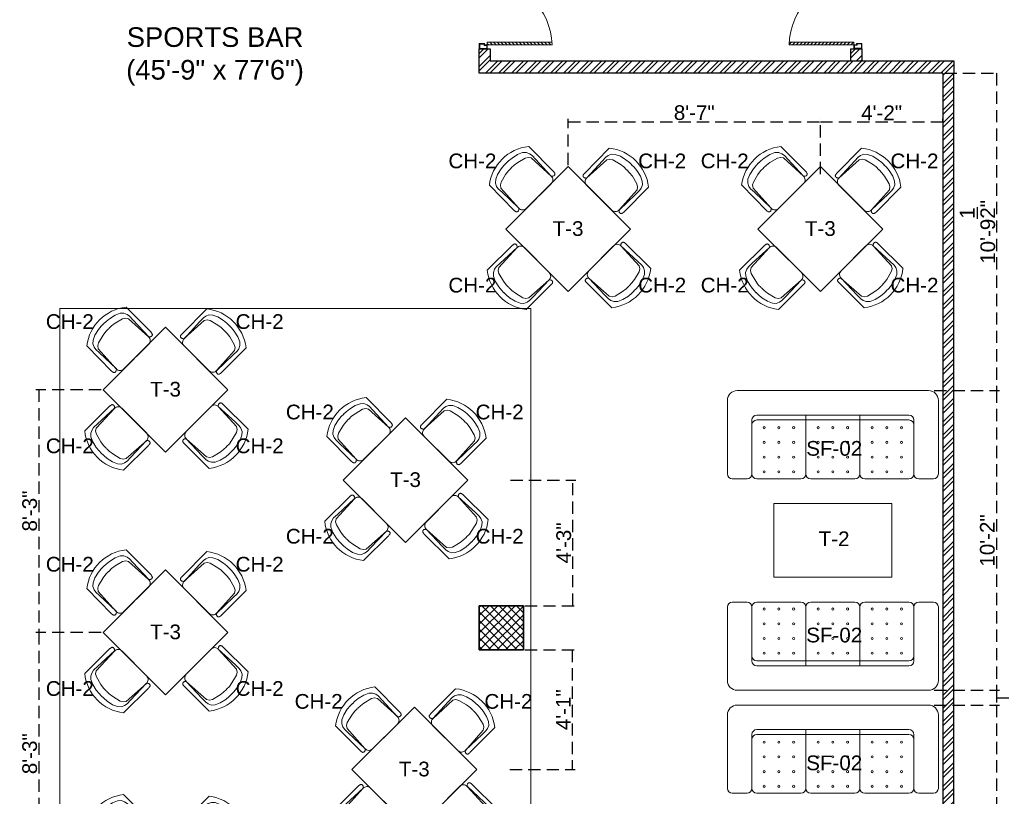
# Model space of a CAD drawing. Header units: inches. Extents: x 105152 to 158499, y 12149 to 30915.
# Tile 89 of 256: x 126350 to 126751, y 17655 to 17971. Entities that reach past the tile are written whole.
import ezdxf

# ---------------------------------------------------------------- set-up
doc = ezdxf.new("R2010")
doc.units = ezdxf.units.IN
doc.header["$MEASUREMENT"] = 0
doc.header["$PDMODE"] = 34
doc.linetypes.add('HIDDEN', pattern=[0.375, 0.25, -0.125])
doc.layers.add('PD_025_TEXT', color=61, linetype='Continuous')
doc.layers.add('PD_DIMENSION', color=101, linetype='Continuous')
doc.layers.add('PD_BASE', color=8, linetype='Continuous', transparency=0.5)
doc.layers.add('PD_FURNITURE_LOOSE', color=20, linetype='Continuous', lineweight=18)
doc.layers.add('PD_HATCH', color=45, linetype='Continuous', lineweight=9)
doc.styles.get("Standard").update_dxf_attribs({"font": 'arial.ttf', "height": 6})
doc.styles.add('style1', font='arial.ttf', dxfattribs={"height": 500})
doc.dimstyles.new('ISO-10', dxfattribs={"dimtxt": 6, "dimasz": 0.5, "dimexe": 1.25, "dimexo": 0.625, "dimtad": 1, "dimtoh": 1, "dimdec": 1, "dimlunit": 4, "dimtxsty": 'Standard', "dimblk": 'ARCHTICK', "dimcen": 2.5, "dimclrt": 3, "dimadec": 0, "dimazin": 0, "dimtfac": 1, "dimtdec": 1, "dimtmove": 1, "dimatfit": 3, "dimfxl": 1, "dimarcsym": 0})
pattern_1 = [(45, (-6858.2517, -1236.3267), (-2.65165043, 2.65165043), []), (45, (-6856.484, -1236.3267), (-2.65165043, 2.65165043), [])]

# ---------------------------------------------------------------- blocks, each defined once
blk = doc.blocks.new('A$C57124B3B')
at = {"color": 251, "lineweight": 5}
for p, q in [((46, 504), (46, 109)), ((665, 109), (665, 506))]:
    blk.add_line(p, q, dxfattribs=at)
blk.add_lwpolyline([(353, 144), (310, 144), (260, 151), (165, 175), (136, 193), (116, 221), (100, 522, -0.429937), (157, 583), (553, 583, -0.429937), (610, 522), (594, 221), (575, 193), (545, 175), (450, 151), (401, 144), (357, 144)], format="xyb", dxfattribs=at)
for points in [[(100, 525), (95, 530), (90, 534), (86, 537), (82, 539), (78, 541), (75, 542), (71, 542), (68, 542), (66, 541), (63, 541), (61, 540), (59, 539), (57, 538), (55, 537), (54, 535), (52, 534), (51, 532), (50, 529), (49, 526), (48, 522), (47, 516), (46, 509), (46, 506)], [(100, 525), (92, 265), (90, 207), (95, 175), (111, 140), (143, 111), (197, 86), (269, 70), (318, 65), (357, 65)], [(610, 525), (619, 265), (621, 207), (615, 175), (599, 140), (568, 111), (513, 86), (441, 70), (392, 65), (354, 65)], [(610, 525), (615, 530), (620, 534), (624, 537), (629, 539), (632, 541), (636, 542), (639, 542), (642, 542), (645, 541), (647, 541), (650, 540), (652, 539), (653, 538), (655, 537), (657, 535), (658, 534), (659, 532), (660, 529), (662, 526), (663, 522), (664, 516), (664, 509), (665, 506)]]:
    blk.add_lwpolyline(points, dxfattribs=at)
blk.add_arc((355, 499), 498, 231.563, 308.437, dxfattribs=at)
blk = doc.blocks.new('5T2G3')
at = {"color": 251, "lineweight": 5}
blk.add_lwpolyline([(-65.1, 22.42), (-29.1, 22.42), (-29.1, 58.42), (-65.1, 58.42)], close=True, dxfattribs=at)
at = {"color": 251, "extrusion": (0, 0, -1), "yscale": 0.03640297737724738, "zscale": -0.03640297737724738}
for p, xscale, rotation in [((58.84, 79.7), 0.03640297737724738, 180.3099349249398), ((86.38, 27.68), 0.03640297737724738, 90.30993492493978), ((7.82, 27.68), -0.03640297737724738, 269.6900650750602), ((58.84, 1.14), -0.03640297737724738, 359.6900650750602)]:
    blk.add_blockref('A$C57124B3B', p, dxfattribs=dict(at, xscale=xscale, rotation=rotation))
blk = doc.blocks.new('3SEATER445')
at = {"color": 251, "lineweight": 5}
for p, q in [((-39.85, 4), (-39.85, 34)), ((-31.85, 36), (-37.85, 36)), ((-29.85, 12), (-29.85, 34)), ((-9.85, 36), (-27.85, 36)), ((-7.85, 10), (-7.85, 34)), ((-5.85, 36), (12.15, 36)), ((14.15, 10), (14.15, 34)), ((16.15, 36), (34.15, 36)), ((36.15, 34), (36.15, 12)), ((38.15, 36), (44.15, 36)), ((46.15, 34), (46.15, 4)), ((34.15, 12), (-27.85, 12)), ((-27.85, 10), (34.15, 10)), ((42.15, 0), (-35.85, 0))]:
    blk.add_line(p, q, dxfattribs=at)
for centre in [(-24.85, 33.14), (-18.85, 33.14), (-12.85, 33.14), (-2.85, 33.14), (3.15, 33.14), (9.15, 33.14), (19.15, 33.14), (25.15, 33.14), (31.15, 33.14), (-24.85, 27.14), (-18.85, 27.14), (-12.85, 27.14), (-2.85, 27.14), (3.15, 27.14), (9.15, 27.14), (19.15, 27.14), (25.15, 27.14), (31.15, 27.14), (-24.85, 21.14), (-18.85, 21.14), (-12.85, 21.14), (-2.85, 21.14), (3.15, 21.14), (9.15, 21.14), (19.15, 21.14), (25.15, 21.14), (31.15, 21.14), (-24.85, 15.14), (-18.85, 15.14), (-12.85, 15.14), (-2.85, 15.14), (3.15, 15.14), (9.15, 15.14), (19.15, 15.14), (25.15, 15.14), (31.15, 15.14)]:
    blk.add_circle(centre, 0.442, dxfattribs=at)
for centre, radius, start, end in [((-37.85, 34), 2, 90, 180), ((-31.85, 34), 2, 0, 90), ((-27.85, 34), 2, 90, 180), ((-9.85, 34), 2, 0, 90), ((-5.85, 34), 2, 90, 180), ((12.15, 34), 2, 0, 90), ((16.15, 34), 2, 90, 180), ((34.15, 34), 2, 360, 90), ((38.15, 34), 2, 90, 180), ((44.15, 34), 2, 360, 90), ((-27.85, 14), 2, 180, 270), ((34.15, 14), 2, 270, 0), ((-27.85, 12), 2, 180, 270), ((34.15, 12), 2, 270, 0), ((-35.85, 4), 4, 180, 270), ((42.15, 4), 4, 270, 360)]:
    blk.add_arc(centre, radius, start, end, dxfattribs=at)
blk = doc.blocks.new('_ArchTick')
at = {"color": 0, "linetype": 'ByBlock', "const_width": 0.15}
blk.add_lwpolyline([(-0.5, -0.5), (0.5, 0.5)], dxfattribs=at)
blk = doc.blocks.new('*D119')
at = {"layer": 'Defpoints', "color": 0, "ltscale": 20, "transparency": 16777216}
for p in [(126676.06, 17929.76), (126573.22, 17911.48), (126676.06, 17907.78)]:
    blk.add_point(p, dxfattribs=at)
at = {"layer": 'PD_DIMENSION', "color": 0, "linetype": 'HIDDEN', "lineweight": -2, "ltscale": 20, "transparency": 16777216}
for p, q in [((126573.22, 17912.11), (126573.22, 17931.01)), ((126676.06, 17908.41), (126676.06, 17931.01)), ((126573.22, 17929.76), (126676.06, 17929.76))]:
    blk.add_line(p, q, dxfattribs=at)
at = {"layer": 'PD_DIMENSION', "color": 0, "lineweight": -2, "ltscale": 20, "transparency": 16777216, "xscale": 0.5, "yscale": 0.5, "zscale": 0.5, "rotation": 180}
blk.add_blockref('_ArchTick', (126573.22, 17929.76), dxfattribs=at)
at = {"layer": 'PD_DIMENSION', "color": 0, "lineweight": -2, "ltscale": 20, "transparency": 16777216, "xscale": 0.5, "yscale": 0.5, "zscale": 0.5}
blk.add_blockref('_ArchTick', (126676.06, 17929.76), dxfattribs=at)
at = {"layer": 'PD_DIMENSION', "color": 3, "ltscale": 20, "transparency": 16777216, "insert": (126624.64, 17933.45), "char_height": 6, "attachment_point": 5}
blk.add_mtext('8\'-7"', dxfattribs=at)
blk = doc.blocks.new('*D120')
at = {"layer": 'Defpoints', "color": 0, "ltscale": 20, "transparency": 16777216}
for p in [(126725.99, 17929.76), (126725.99, 17929.76), (126676.06, 17907.78)]:
    blk.add_point(p, dxfattribs=at)
at = {"layer": 'PD_DIMENSION', "color": 0, "linetype": 'HIDDEN', "lineweight": -2, "ltscale": 20, "transparency": 16777216}
for p, q in [((126676.06, 17908.41), (126676.06, 17931.01)), ((126725.99, 17929.76), (126725.99, 17931.01)), ((126676.06, 17929.76), (126725.99, 17929.76))]:
    blk.add_line(p, q, dxfattribs=at)
at = {"layer": 'PD_DIMENSION', "color": 0, "lineweight": -2, "ltscale": 20, "transparency": 16777216, "xscale": 0.5, "yscale": 0.5, "zscale": 0.5, "rotation": 180}
blk.add_blockref('_ArchTick', (126676.06, 17929.76), dxfattribs=at)
at = {"layer": 'PD_DIMENSION', "color": 0, "lineweight": -2, "ltscale": 20, "transparency": 16777216, "xscale": 0.5, "yscale": 0.5, "zscale": 0.5}
blk.add_blockref('_ArchTick', (126725.99, 17929.76), dxfattribs=at)
at = {"layer": 'PD_DIMENSION', "color": 3, "ltscale": 20, "transparency": 16777216, "insert": (126701.03, 17933.4), "char_height": 6, "attachment_point": 5}
blk.add_mtext('4\'-2"', dxfattribs=at)
blk = doc.blocks.new('*D121')
at = {"layer": 'Defpoints', "color": 0, "ltscale": 20, "transparency": 16777216}
for p in [(126725.99, 17949.55), (126714.94, 17820.15), (126747.83, 17820.15)]:
    blk.add_point(p, dxfattribs=at)
at = {"layer": 'PD_DIMENSION', "color": 0, "linetype": 'HIDDEN', "lineweight": -2, "ltscale": 20, "transparency": 16777216}
for p, q in [((126726.62, 17949.55), (126749.08, 17949.55)), ((126747.83, 17949.55), (126747.83, 17820.15)), ((126722.43, 17820.15), (126749.08, 17820.15))]:
    blk.add_line(p, q, dxfattribs=at)
at = {"layer": 'PD_DIMENSION', "color": 0, "lineweight": -2, "ltscale": 20, "transparency": 16777216, "xscale": 0.5, "yscale": 0.5, "zscale": 0.5}
for p, rotation in [((126747.83, 17949.55), 90), ((126747.83, 17820.15), 270)]:
    blk.add_blockref('_ArchTick', p, dxfattribs=dict(at, rotation=rotation))
at = {"layer": 'PD_DIMENSION', "color": 3, "ltscale": 20, "transparency": 16777216, "insert": (126740.13, 17884.85), "char_height": 6, "attachment_point": 5, "rotation": 90}
blk.add_mtext('10\'-9{\\H1.000000x;\\S1/2;}"', dxfattribs=at)
blk = doc.blocks.new('*D122')
at = {"layer": 'Defpoints', "color": 0, "ltscale": 20, "transparency": 16777216}
for p in [(126714.94, 17820.15), (126715.99, 17697.91), (126747.83, 17697.91)]:
    blk.add_point(p, dxfattribs=at)
at = {"layer": 'PD_DIMENSION', "color": 0, "linetype": 'HIDDEN', "lineweight": -2, "ltscale": 20, "transparency": 16777216}
for p, q in [((126722.43, 17820.15), (126749.08, 17820.15)), ((126747.83, 17820.15), (126747.83, 17697.91)), ((126722.43, 17697.91), (126749.08, 17697.91))]:
    blk.add_line(p, q, dxfattribs=at)
at = {"layer": 'PD_DIMENSION', "color": 0, "lineweight": -2, "ltscale": 20, "transparency": 16777216, "xscale": 0.5, "yscale": 0.5, "zscale": 0.5}
for p, rotation in [((126747.83, 17820.15), 90), ((126747.83, 17697.91), 270)]:
    blk.add_blockref('_ArchTick', p, dxfattribs=dict(at, rotation=rotation))
at = {"layer": 'PD_DIMENSION', "color": 3, "ltscale": 20, "transparency": 16777216, "insert": (126744.14, 17759.03), "char_height": 6, "attachment_point": 5, "rotation": 90}
blk.add_mtext('10\'-2"', dxfattribs=at)
blk = doc.blocks.new('*D123')
at = {"layer": 'Defpoints', "color": 0, "ltscale": 20, "transparency": 16777216}
for p in [(126715.99, 17697.91), (126714.65, 17691.91), (126747.83, 17691.91)]:
    blk.add_point(p, dxfattribs=at)
at = {"layer": 'PD_DIMENSION', "color": 0, "linetype": 'HIDDEN', "lineweight": -2, "ltscale": 20, "transparency": 16777216}
for p, q in [((126722.43, 17697.91), (126749.08, 17697.91)), ((126747.83, 17697.91), (126747.83, 17691.91)), ((126747.83, 17694.91), (126761.64, 17694.91)), ((126761.64, 17694.91), (126769.82, 17694.91)), ((126722.43, 17691.91), (126749.08, 17691.91))]:
    blk.add_line(p, q, dxfattribs=at)
at = {"layer": 'PD_DIMENSION', "color": 0, "lineweight": -2, "ltscale": 20, "transparency": 16777216, "xscale": 0.5, "yscale": 0.5, "zscale": 0.5}
for p, rotation in [((126747.83, 17697.91), 90), ((126747.83, 17691.91), 270)]:
    blk.add_blockref('_ArchTick', p, dxfattribs=dict(at, rotation=rotation))
at = {"layer": 'PD_DIMENSION', "color": 3, "ltscale": 20, "transparency": 16777216, "insert": (126765.73, 17698.6), "char_height": 6, "attachment_point": 5}
blk.add_mtext('6"', dxfattribs=at)
blk = doc.blocks.new('*D124')
at = {"layer": 'Defpoints', "color": 0, "ltscale": 20, "transparency": 16777216}
for p in [(126714.65, 17691.91), (126713.12, 17569.66), (126747.83, 17569.66)]:
    blk.add_point(p, dxfattribs=at)
at = {"layer": 'PD_DIMENSION', "color": 0, "linetype": 'HIDDEN', "lineweight": -2, "ltscale": 20, "transparency": 16777216}
for p, q in [((126722.43, 17691.91), (126749.08, 17691.91)), ((126747.83, 17691.91), (126747.83, 17569.66)), ((126722.43, 17569.66), (126749.08, 17569.66))]:
    blk.add_line(p, q, dxfattribs=at)
at = {"layer": 'PD_DIMENSION', "color": 0, "lineweight": -2, "ltscale": 20, "transparency": 16777216, "xscale": 0.5, "yscale": 0.5, "zscale": 0.5}
for p, rotation in [((126747.83, 17691.91), 90), ((126747.83, 17569.66), 270)]:
    blk.add_blockref('_ArchTick', p, dxfattribs=dict(at, rotation=rotation))
at = {"layer": 'PD_DIMENSION', "color": 3, "ltscale": 20, "transparency": 16777216, "insert": (126744.14, 17630.78), "char_height": 6, "attachment_point": 5, "rotation": 90}
blk.add_mtext('10\'-2"', dxfattribs=at)
blk = doc.blocks.new('*D129')
at = {"layer": 'Defpoints', "color": 0, "ltscale": 20, "transparency": 16777216}
for p in [(126383.65, 17820.51), (126357.42, 17721.55), (126383.65, 17721.55)]:
    blk.add_point(p, dxfattribs=at)
at = {"layer": 'PD_DIMENSION', "color": 0, "linetype": 'HIDDEN', "lineweight": -2, "ltscale": 20, "transparency": 16777216}
for p, q in [((126382.82, 17820.51), (126356.17, 17820.51)), ((126357.42, 17820.51), (126357.42, 17721.55)), ((126382.82, 17721.55), (126356.17, 17721.55))]:
    blk.add_line(p, q, dxfattribs=at)
at = {"layer": 'PD_DIMENSION', "color": 0, "lineweight": -2, "ltscale": 20, "transparency": 16777216, "xscale": 0.5, "yscale": 0.5, "zscale": 0.5}
for p, rotation in [((126357.42, 17820.51), 90), ((126357.42, 17721.55), 270)]:
    blk.add_blockref('_ArchTick', p, dxfattribs=dict(at, rotation=rotation))
at = {"layer": 'PD_DIMENSION', "color": 3, "ltscale": 20, "transparency": 16777216, "insert": (126353.73, 17771.03), "char_height": 6, "attachment_point": 5, "rotation": 90}
blk.add_mtext('8\'-3"', dxfattribs=at)
blk = doc.blocks.new('*D130')
at = {"layer": 'Defpoints', "color": 0, "ltscale": 20, "transparency": 16777216}
for p in [(126383.65, 17721.55), (126357.42, 17622.59), (126383.65, 17622.59)]:
    blk.add_point(p, dxfattribs=at)
at = {"layer": 'PD_DIMENSION', "color": 0, "linetype": 'HIDDEN', "lineweight": -2, "ltscale": 20, "transparency": 16777216}
for p, q in [((126382.82, 17721.55), (126356.17, 17721.55)), ((126357.42, 17721.55), (126357.42, 17622.59)), ((126382.82, 17622.59), (126356.17, 17622.59))]:
    blk.add_line(p, q, dxfattribs=at)
at = {"layer": 'PD_DIMENSION', "color": 0, "lineweight": -2, "ltscale": 20, "transparency": 16777216, "xscale": 0.5, "yscale": 0.5, "zscale": 0.5}
for p, rotation in [((126357.42, 17721.55), 90), ((126357.42, 17622.59), 270)]:
    blk.add_blockref('_ArchTick', p, dxfattribs=dict(at, rotation=rotation))
at = {"layer": 'PD_DIMENSION', "color": 3, "ltscale": 20, "transparency": 16777216, "insert": (126353.73, 17672.07), "char_height": 6, "attachment_point": 5, "rotation": 90}
blk.add_mtext('8\'-3"', dxfattribs=at)
blk = doc.blocks.new('*D133')
at = {"layer": 'Defpoints', "color": 0, "ltscale": 20, "transparency": 16777216}
for p in [(126554.99, 17714.43), (126535.98, 17665.62), (126574.88, 17665.62)]:
    blk.add_point(p, dxfattribs=at)
at = {"layer": 'PD_DIMENSION', "color": 0, "linetype": 'HIDDEN', "lineweight": -2, "ltscale": 20, "transparency": 16777216}
for p, q in [((126555.62, 17714.43), (126576.13, 17714.43)), ((126574.88, 17714.43), (126574.88, 17665.62)), ((126549.48, 17665.62), (126576.13, 17665.62))]:
    blk.add_line(p, q, dxfattribs=at)
at = {"layer": 'PD_DIMENSION', "color": 0, "lineweight": -2, "ltscale": 20, "transparency": 16777216, "xscale": 0.5, "yscale": 0.5, "zscale": 0.5}
for p, rotation in [((126574.88, 17714.43), 90), ((126574.88, 17665.62), 270)]:
    blk.add_blockref('_ArchTick', p, dxfattribs=dict(at, rotation=rotation))
at = {"layer": 'PD_DIMENSION', "color": 3, "ltscale": 20, "transparency": 16777216, "insert": (126571.24, 17690.02), "char_height": 6, "attachment_point": 5, "rotation": 90}
blk.add_mtext('4\'-1"', dxfattribs=at)
blk = doc.blocks.new('*D134')
at = {"layer": 'Defpoints', "color": 0, "ltscale": 20, "transparency": 16777216}
for p in [(126532.4, 17783.64), (126575.13, 17783.64), (126554.99, 17732.43)]:
    blk.add_point(p, dxfattribs=at)
at = {"layer": 'PD_DIMENSION', "color": 0, "linetype": 'HIDDEN', "lineweight": -2, "ltscale": 20, "transparency": 16777216}
for p, q in [((126549.73, 17783.64), (126576.38, 17783.64)), ((126575.13, 17732.43), (126575.13, 17783.64)), ((126555.62, 17732.43), (126576.38, 17732.43))]:
    blk.add_line(p, q, dxfattribs=at)
at = {"layer": 'PD_DIMENSION', "color": 0, "lineweight": -2, "ltscale": 20, "transparency": 16777216, "xscale": 0.5, "yscale": 0.5, "zscale": 0.5}
for p, rotation in [((126575.13, 17783.64), 90), ((126575.13, 17732.43), 270)]:
    blk.add_blockref('_ArchTick', p, dxfattribs=dict(at, rotation=rotation))
at = {"layer": 'PD_DIMENSION', "color": 3, "ltscale": 20, "transparency": 16777216, "insert": (126571.44, 17758.03), "char_height": 6, "attachment_point": 5, "rotation": 90}
blk.add_mtext('4\'-3"', dxfattribs=at)
blk = doc.blocks.new('door')
at = {"lineweight": 5}
h = blk.add_hatch(dxfattribs=at)
h.set_pattern_fill('ANSI31', color=251, scale=10, style=0)
h.set_pattern_definition([(45, (10752.127, -6120.4824), (-0.883883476, 0.883883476), [])])
edge = h.paths.add_edge_path()
edge.add_arc((-14403.84, -18781.42), 31.42, 180, 182.3452)
edge.add_line((-14435.23, -18782.7), (-14403.84, -18782.7))
edge.add_line((-14403.84, -18782.7), (-14403.84, -18781.42))
edge.add_line((-14403.84, -18781.42), (-14435.26, -18781.42))
h = blk.add_hatch(dxfattribs=at)
h.set_pattern_fill('ANSI31', color=251, scale=10, style=0)
h.set_pattern_definition([(45, (10752.127, -6123.4768), (-0.883883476, 0.883883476), [])])
edge = h.paths.add_edge_path()
edge.add_arc((-14403.84, -18848.7), 31.42, 177.6548, 180, ccw=False)
edge.add_line((-14435.23, -18847.41), (-14403.84, -18847.41))
edge.add_line((-14403.84, -18847.41), (-14403.84, -18848.7))
edge.add_line((-14403.84, -18848.7), (-14435.26, -18848.7))
at = {"color": 251, "lineweight": 5}
for p, q in [((-14403.84, -18781.42), (-14435.26, -18781.42)), ((-14403.84, -18780.13), (-14403.84, -18782.7)), ((-14403.84, -18782.7), (-14435.23, -18782.7)), ((-14403.84, -18847.41), (-14435.23, -18847.41)), ((-14403.84, -18849.98), (-14403.84, -18847.41)), ((-14403.84, -18848.7), (-14435.26, -18848.7))]:
    blk.add_line(p, q, dxfattribs=at)
for points in [[(-14399.98, -18782.06), (-14399.98, -18779.49), (-14403.84, -18779.49), (-14403.84, -18781.42), (-14402.55, -18781.42), (-14402.55, -18782.06), (-14399.98, -18782.06)], [(-14399.98, -18848.05), (-14399.98, -18850.62), (-14403.84, -18850.62), (-14403.84, -18848.7), (-14402.55, -18848.7), (-14402.55, -18848.05), (-14399.98, -18848.05)]]:
    blk.add_lwpolyline(points, dxfattribs=at)
for points in [[(-14400.24, -18781.8), (-14400.24, -18779.74), (-14403.58, -18779.74), (-14403.58, -18781.16), (-14402.3, -18781.16), (-14402.3, -18781.8)], [(-14400.24, -18848.31), (-14400.24, -18850.37), (-14403.58, -18850.37), (-14403.58, -18848.95), (-14402.3, -18848.95), (-14402.3, -18848.31)]]:
    blk.add_lwpolyline(points, close=True, dxfattribs=at)
for centre, radius, start, end in [((-14399.51, -18779.61), 35.79, 182.8848, 263.0539), ((-14399.87, -18850.35), 35.42, 96.4258, 177.3294)]:
    blk.add_arc(centre, radius, start, end, dxfattribs=at)

msp = doc.modelspace()

# ---------------------------------------------------------------- hatches: boundary and pattern name
at = {"layer": 'PD_BASE'}
h = msp.add_hatch(dxfattribs=at)
h.set_pattern_fill('ANSI32', color=256, scale=10)
h.set_pattern_definition(pattern_1)
h.paths.add_polyline_path([(126541.49, 17959.49), (126536.99, 17959.49), (126536.99, 17954.55), (126541.49, 17954.55)])
h = msp.add_hatch(dxfattribs=at)
h.set_pattern_fill('ANSI32', color=256, scale=10)
h.set_pattern_definition([(45, (-6706.7425, -1236.3267), (-2.65165043, 2.65165043), []), (45, (-6704.9747, -1236.3267), (-2.65165043, 2.65165043), [])])
h.paths.add_polyline_path([(126693, 17959.54), (126688.5, 17959.54), (126688.5, 17954.55), (126693, 17954.55)])
h = msp.add_hatch(dxfattribs=at)
h.set_pattern_fill('ANSI32', color=256, scale=10)
h.set_pattern_definition(pattern_1)
h.paths.add_polyline_path([(126730.49, 17954.55), (126536.99, 17954.55), (126536.99, 17949.55), (126574.94, 17949.55), (126725.99, 17949.55), (126725.99, 17422.43), (126730.49, 17422.43), (126730.49, 17949.55)])
h = msp.add_hatch(dxfattribs=at)
h.set_pattern_fill('ANSI37', color=256, scale=20)
h.set_pattern_definition([(45, (271611.2745, 44121.918), (-1.767766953, 1.767766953), []), (135, (271611.2745, 44121.918), (-1.767766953, -1.767766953), [])])
h.paths.add_polyline_path([(126554.99, 17714.43), (126554.99, 17732.43), (126536.99, 17732.43), (126536.99, 17714.43)])

# ---------------------------------------------------------------- linework, layer by layer
at = {"layer": 'PD_BASE', "lineweight": 30}
msp.add_line((126730.49, 17849.15), (126730.49, 17893.89), dxfattribs=at)
for points in [[(126725.99, 17949.55), (126536.99, 17949.55), (126536.99, 17959.49), (126541.49, 17959.49), (126541.49, 17954.55), (126730.49, 17954.55), (126730.49, 17949.55)], [(126688.5, 17954.55), (126688.5, 17959.54), (126693, 17959.54), (126693, 17954.55)], [(126725.99, 17949.55), (126725.99, 17422.43), (126730.49, 17422.43), (126730.49, 17949.55)]]:
    msp.add_lwpolyline(points, dxfattribs=at)
at = {"layer": 'PD_BASE'}
for points in [[(126554.99, 17714.43), (126554.99, 17732.43), (126536.99, 17732.43), (126536.99, 17714.43)], [(126536.99, 17732.43), (126554.99, 17732.43), (126554.99, 17714.43), (126536.99, 17714.43)]]:
    msp.add_lwpolyline(points, close=True, dxfattribs=at)
at = {"layer": 'PD_BASE', "color": 251, "true_color": 0x636466}
msp.add_lwpolyline([(126554.99, 17714.43), (126554.99, 17732.43), (126536.99, 17732.43), (126536.99, 17714.43)], close=True, dxfattribs=at)
at = {"layer": 'PD_FURNITURE_LOOSE'}
msp.add_lwpolyline([(126657.14, 17744.03), (126705.14, 17744.03), (126705.14, 17774.03), (126657.14, 17774.03)], close=True, dxfattribs=at)
at = {"layer": 'PD_HATCH'}
msp.add_lwpolyline([(126557.99, 17589.55), (126365.99, 17589.55), (126365.99, 17853.55), (126557.99, 17853.55)], close=True, dxfattribs=at)

# ---------------------------------------------------------------- block references
at = {"layer": 'PD_BASE', "ltscale": 25, "yscale": 0.842675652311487, "zscale": 0.842675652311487}
for p, xscale in [((114402.48, 33844.45), -0.842675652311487), ((138827.51, 33844.51), 0.842675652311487)]:
    msp.add_blockref('door', p, dxfattribs=dict(at, xscale=xscale))
at = {"layer": 'PD_FURNITURE_LOOSE', "rotation": 45}
for p in [(126635.1, 17890.75), (126737.95, 17890.75), (126470.99, 17825.23), (126568.83, 17788.36), (126470.99, 17726.27), (126572.41, 17670.34)]:
    msp.add_blockref('5T2G3', p, dxfattribs=at)
at = {"layer": 'PD_FURNITURE_LOOSE', "xscale": -1}
for name, p, rotation in [('3SEATER445', (126677.99, 17820.15), 180), ('3SEATER445', (126677.99, 17691.91), 180), ('5T2G3', (126470.99, 17617.87), 134.9999999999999)]:
    msp.add_blockref(name, p, dxfattribs=dict(at, rotation=rotation))
at = {"layer": 'PD_FURNITURE_LOOSE'}
msp.add_blockref('3SEATER445', (126677.99, 17697.91), dxfattribs=at)

# ---------------------------------------------------------------- texts
at = {"layer": 'PD_025_TEXT', "width": 162.9076, "attachment_point": 1, "style": 'style1'}
for s, insert, char_height in [('\\pxqc;SPORTS BAR \\P(45\'-9" x 77\'6")', (126347.83, 17968.29), 8), ('CH-2', (126524.42, 17916.8), 6), ('CH-2', (126601.79, 17916.8), 6), ('CH-2', (126627.27, 17916.8), 6), ('CH-2', (126704.64, 17916.8), 6), ('T-3', (126566.91, 17889.22), 6), ('T-3', (126669.76, 17889.22), 6), ('CH-2', (126524.42, 17866.14), 6), ('CH-2', (126601.79, 17866.14), 6), ('CH-2', (126627.27, 17866.14), 6), ('CH-2', (126704.64, 17866.14), 6), ('CH-2', (126360.3, 17851.29), 6), ('CH-2', (126437.68, 17851.29), 6), ('T-3', (126402.8, 17823.71), 6), ('CH-2', (126458.15, 17814.41), 6), ('CH-2', (126535.52, 17814.41), 6), ('CH-2', (126360.3, 17800.62), 6), ('CH-2', (126437.68, 17800.62), 6), ('SF-02', (126670.28, 17799.58), 6), ('T-3', (126500.64, 17786.83), 6), ('CH-2', (126458.15, 17763.75), 6), ('CH-2', (126535.52, 17763.75), 6), ('T-2', (126675.36, 17762.71), 6), ('CH-2', (126360.3, 17752.33), 6), ('CH-2', (126437.68, 17752.33), 6), ('T-3', (126402.8, 17724.75), 6), ('SF-02', (126670.28, 17723.45), 6), ('CH-2', (126360.3, 17701.66), 6), ('CH-2', (126437.68, 17701.66), 6), ('CH-2', (126461.73, 17696.4), 6), ('CH-2', (126539.1, 17696.4), 6), ('SF-02', (126670.28, 17671.33), 6), ('T-3', (126504.22, 17668.82), 6)]:
    msp.add_mtext(s, dxfattribs=dict(at, insert=insert, char_height=char_height))

# ---------------------------------------------------------------- dimensions: what is measured, and where the dimension line sits
at = {"layer": 'PD_DIMENSION', "ltscale": 20}
for base, p1, p2, picture, middle in [((126747.83, 17820.15), (126725.99, 17949.55), (126714.94, 17820.15), '*D121', (126740.13, 17884.85)), ((126357.42, 17721.55), (126383.65, 17820.51), (126383.65, 17721.55), '*D129', (126353.73, 17771.03)), ((126747.83, 17697.91), (126714.94, 17820.15), (126715.99, 17697.91), '*D122', (126744.14, 17759.03)), ((126575.13, 17783.64), (126554.99, 17732.43), (126532.4, 17783.64), '*D134', (126571.44, 17758.03)), ((126357.42, 17622.59), (126383.65, 17721.55), (126383.65, 17622.59), '*D130', (126353.73, 17672.07)), ((126574.88, 17665.62), (126554.99, 17714.43), (126535.98, 17665.62), '*D133', (126571.24, 17690.02)), ((126747.83, 17691.91), (126715.99, 17697.91), (126714.65, 17691.91), '*D123', (126762.27, 17698.6)), ((126747.8258, 17569.6616), (126714.6537, 17691.9079), (126713.1228, 17569.6616), '*D124', (126744.1374, 17630.7847))]:
    dim = msp.add_linear_dim(base=base, p1=p1, p2=p2, angle=90, dimstyle='ISO-10', override={"dimfxl": 25.4, "dimfxlon": 1, "dimarcsym": 1}, dxfattribs=at)
    dim.commit()
    dim.dimension.update_dxf_attribs({"geometry": picture, "text_midpoint": middle})
for base, p1, p2, picture, middle in [((126676.06, 17929.76), (126573.22, 17911.48), (126676.06, 17907.78), '*D119', (126624.64, 17933.45)), ((126725.99, 17929.76), (126676.06, 17907.78), (126725.99, 17929.76), '*D120', (126701.03, 17933.4))]:
    dim = msp.add_linear_dim(base=base, p1=p1, p2=p2, dimstyle='ISO-10', override={"dimfxl": 25.4, "dimfxlon": 1, "dimarcsym": 1}, dxfattribs=at)
    dim.commit()
    dim.dimension.update_dxf_attribs({"geometry": picture, "text_midpoint": middle})

doc.saveas('drawing.dxf')
